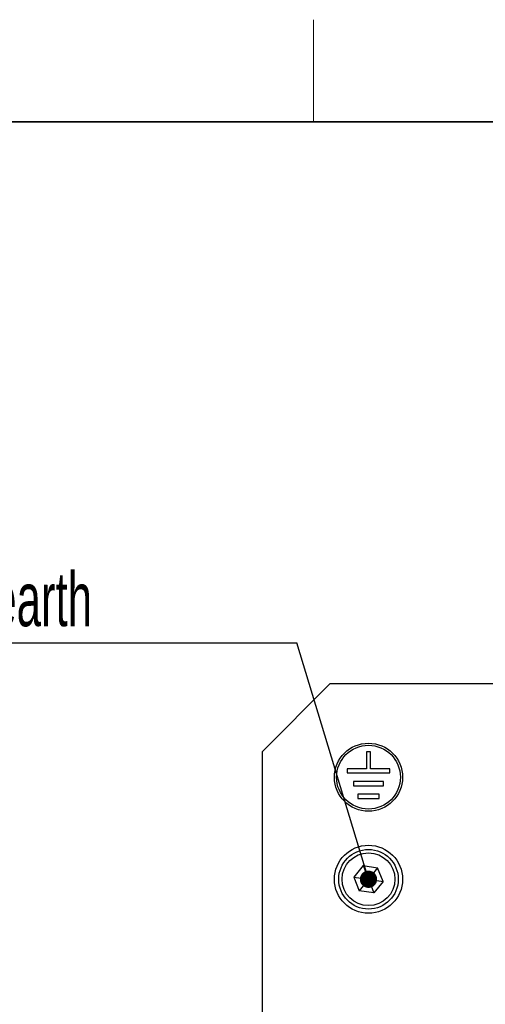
# Model space of a CAD drawing. Header units: millimetres. Extents: x 5 to 418, y 2 to 292.
# Tile 14 of 39: x 56 to 84, y 231 to 288. Entities that reach past the tile are written whole.
import ezdxf

# ---------------------------------------------------------------- set-up
doc = ezdxf.new("R2010")
doc.units = ezdxf.units.MM
doc.layers.add('SLD-0', color=7, linetype='Continuous')
doc.styles.add('SLDTEXTSTYLE0', font='TXT', dxfattribs={"width": 0.605})
doc.dimstyles.new('SLDDIMSTYLE1', dxfattribs={"dimtxt": 0.18, "dimasz": 1.016, "dimexe": 0, "dimexo": 0.0625, "dimgap": 0, "dimtad": 0, "dimtih": 1, "dimtoh": 1, "dimdec": 0, "dimrnd": 1e-09, "dimzin": 0, "dimdsep": 46, "dimtxsty": 'Standard', "dimblk1": 'DOT', "dimblk2": 'DOT', "dimsah": 1, "dimcen": 0.09, "dimadec": 0, "dimazin": 0, "dimtfac": 1.016, "dimtdec": 0, "dimtofl": 0, "dimtmove": 0, "dimatfit": 3, "dimldrblk": 'DOT', "dimfxl": 1, "dimfrac": 2, "dimtolj": 1, "dimtzin": 0, "dimarcsym": 0})

# ---------------------------------------------------------------- blocks, each defined once
blk = doc.blocks.new('SW_NOTE_0_15')
at = {"layer": 'SLD-0', "color": 0}
blk.add_line((-30.44, 0), (0, 0), dxfattribs=at)
at = {"layer": 'SLD-0', "color": 0, "attachment_point": 1, "style": 'SLDTEXTSTYLE0'}
for s, insert, char_height in [('M4 Erdung', (-30.93, 9.817), 3.5), ('protective earth', (-29.739, 4.152), 3.175)]:
    blk.add_mtext(s, dxfattribs=dict(at, insert=insert, char_height=char_height))
blk = doc.blocks.new('_Dot')
at = {"color": 0, "linetype": 'ByBlock', "lineweight": -2}
blk.add_line((-0.5, 0), (-1, 0), dxfattribs=at)
at = {"color": 0, "linetype": 'ByBlock', "const_width": 0.5}
blk.add_lwpolyline([(-0.25, 0, 1), (0.25, 0, 1)], format="xyb", close=True, dxfattribs=at)

msp = doc.modelspace()

# ---------------------------------------------------------------- linework, layer by layer
at = {"color": 7, "linetype": 'Continuous', "lineweight": 25}
for p, q in [((74.722, 249.4711), (70.722, 245.4711)), ((74.722, 249.4711), (84.472, 249.4711)), ((70.722, 245.4711), (70.722, 221.5965)), ((76.847, 245.4711), (76.847, 244.4711)), ((77.097, 245.4711), (76.847, 245.4711)), ((77.097, 244.4711), (77.097, 245.4711)), ((76.847, 244.4711), (75.722, 244.4711)), ((75.722, 244.4711), (75.722, 244.2211)), ((78.222, 244.4711), (77.097, 244.4711)), ((78.222, 244.2211), (78.222, 244.4711)), ((75.722, 244.2211), (78.222, 244.2211)), ((77.847, 243.7211), (76.097, 243.7211)), ((76.097, 243.7211), (76.097, 243.4711)), ((77.847, 243.4711), (77.847, 243.7211)), ((76.097, 243.4711), (77.847, 243.4711)), ((77.597, 242.9711), (76.347, 242.9711)), ((76.347, 242.9711), (76.347, 242.7211)), ((76.347, 242.7211), (77.597, 242.7211)), ((77.597, 242.7211), (77.597, 242.9711)), ((76.653, 238.7761), (76.1153, 238.0973)), ((76.653, 238.7761), (77.5097, 238.6499)), ((76.653, 238.7761), (76.972, 237.9711)), ((77.5097, 238.6499), (76.972, 237.9711)), ((77.8288, 237.8449), (77.5097, 238.6499)), ((76.1153, 238.0973), (76.4344, 237.2922)), ((76.1153, 238.0973), (76.972, 237.9711)), ((76.972, 237.9711), (76.4344, 237.2922)), ((76.972, 237.9711), (77.8288, 237.8449)), ((76.972, 237.9711), (77.2911, 237.166)), ((77.8288, 237.8449), (77.2911, 237.166)), ((77.2911, 237.166), (76.4344, 237.2922))]:
    msp.add_line(p, q, dxfattribs=at)
for centre, radius in [((76.972, 243.9711), 2), ((76.972, 243.9711), 1.875), ((76.972, 237.9711), 2), ((76.972, 237.9711), 1.75), ((76.972, 237.9711), 1.55)]:
    msp.add_circle(centre, radius, dxfattribs=at)
at = {"layer": 'SLD-0', "lineweight": 18}
msp.add_line((73.75, 282.5), (73.75, 288.5), dxfattribs=at)
at = {"layer": 'SLD-0', "lineweight": 35}
msp.add_line((408, 282.5), (26, 282.5), dxfattribs=at)

# ---------------------------------------------------------------- block references
at = {"layer": 'SLD-0'}
msp.add_blockref('SW_NOTE_0_15', (72.7678, 251.8702), dxfattribs=at)

# ---------------------------------------------------------------- leaders
msp.add_leader([(76.972, 237.9711), (72.7678, 251.8702)], dimstyle='SLDDIMSTYLE1', dxfattribs=at)

doc.saveas('drawing.dxf')
